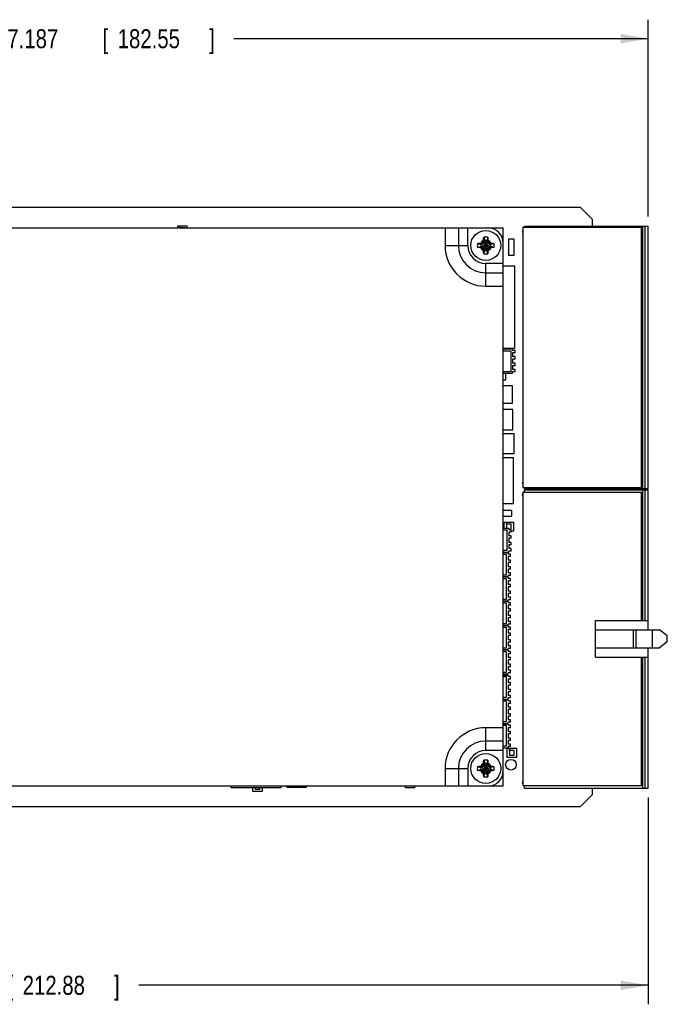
# Model space of a CAD drawing. Header units: inches. Extents: x 0 to 34, y 0 to 22.
# Tile 50 of 52: x 21.8 to 26, y 11.7 to 18.2. Entities that reach past the tile are written whole.
import ezdxf

# ---------------------------------------------------------------- set-up
doc = ezdxf.new("R2010")
doc.units = ezdxf.units.IN
doc.header["$LTSCALE"] = 1.87
doc.header["$MEASUREMENT"] = 0
doc.layers.get('0').update_dxf_attribs({"linetype": 'CONTINUOUS'})
doc.layers.add('COSMETIC', color=7, linetype='CONTINUOUS')
doc.layers.add('DIMENSIONS', color=7, linetype='CONTINUOUS')
doc.styles.get("Standard").update_dxf_attribs({"font": 'txt', "width": 0.8})
doc.dimstyles.new('DIMSTYLE_1', dxfattribs={"dimtxt": 0.125, "dimasz": 0.18, "dimexe": 0.18, "dimexo": 0.0625, "dimgap": 0.09, "dimtad": 0, "dimtih": 1, "dimtoh": 1, "dimdec": 3, "dimzin": 4, "dimdsep": 46, "dimtxsty": 'STANDARD', "dimblk": '_FILLED', "dimblk1": '_FILLED', "dimblk2": '_FILLED', "dimcen": 0.09, "dimadec": 0, "dimazin": 0, "dimtp": 0.001, "dimtm": 0.001, "dimtfac": 1, "dimtdec": 3, "dimtofl": 0, "dimtmove": 0, "dimatfit": 3, "dimldrblk": '_FILLED', "dimfxl": 1, "dimtolj": 1, "dimtzin": 4, "dimarcsym": 0})

# ---------------------------------------------------------------- blocks, each defined once
blk = doc.blocks.new('_FILLED')
at = {"color": 0, "linetype": 'BYBLOCK'}
blk.add_solid([(0, 0), (-1, 0.174), (-1, -0.174)], dxfattribs=at)
blk = doc.blocks.new('*D0')
at = {"layer": 'DIMENSIONS', "color": 2, "linetype": 'CONTINUOUS'}
for p, q in [((18.695, 16.5527), (18.695, 18.2129)), ((25.8819, 16.9187), (25.8819, 18.2129)), ((18.695, 18.0879), (21.6104, 18.0879)), ((25.8819, 18.0879), (23.1604, 18.0879))]:
    blk.add_line(p, q, dxfattribs=at)
at = {"layer": 'DIMENSIONS', "color": 2, "linetype": 'CONTINUOUS', "xscale": 0.18, "yscale": 0.18, "zscale": 0.18, "rotation": 180}
blk.add_blockref('_FILLED', (18.695, 18.0879), dxfattribs=at)
at = {"layer": 'DIMENSIONS', "color": 2, "linetype": 'CONTINUOUS', "xscale": 0.18, "yscale": 0.18, "zscale": 0.18}
blk.add_blockref('_FILLED', (25.8819, 18.0879), dxfattribs=at)
at = {"layer": 'DIMENSIONS', "color": 2, "linetype": 'CONTINUOUS', "width": 0.8}
for s, p in [('7.187', (21.6729, 18.0254)), ('[', (22.2979, 18.0254)), ('182.55', (22.3979, 18.0254)), (']', (22.9979, 18.0254))]:
    blk.add_text(s, height=0.125, dxfattribs=at).set_placement(p)
blk = doc.blocks.new('*D1')
at = {"layer": 'DIMENSIONS', "color": 2, "linetype": 'CONTINUOUS'}
for p, q in [((25.8819, 13.1013), (25.8819, 11.7425)), ((17.5007, 12.9833), (17.5007, 11.7425)), ((17.5007, 11.8675), (20.9863, 11.8675)), ((25.8819, 11.8675), (22.5363, 11.8675))]:
    blk.add_line(p, q, dxfattribs=at)
at = {"layer": 'DIMENSIONS', "color": 2, "linetype": 'CONTINUOUS', "xscale": 0.18, "yscale": 0.18, "zscale": 0.18, "rotation": 180}
blk.add_blockref('_FILLED', (17.5007, 11.8675), dxfattribs=at)
at = {"layer": 'DIMENSIONS', "color": 2, "linetype": 'CONTINUOUS', "xscale": 0.18, "yscale": 0.18, "zscale": 0.18}
blk.add_blockref('_FILLED', (25.8819, 11.8675), dxfattribs=at)
at = {"layer": 'DIMENSIONS', "color": 2, "linetype": 'CONTINUOUS', "width": 0.8}
for s, p in [('8.381', (21.0488, 11.805)), ('[', (21.6738, 11.805)), ('212.88', (21.7738, 11.805)), (']', (22.3738, 11.805))]:
    blk.add_text(s, height=0.125, dxfattribs=at).set_placement(p)

msp = doc.modelspace()

# ---------------------------------------------------------------- linework, layer by layer
at = {"color": 7, "linetype": 'CONTINUOUS'}
for p, q in [((25.4367, 16.9792), (19.1357, 16.9792)), ((25.5157, 16.9002), (25.4367, 16.9792)), ((25.5157, 16.8562), (25.5157, 16.9002)), ((19.6897, 16.8442), (24.9307, 16.8442)), ((24.5482, 16.8442), (24.5482, 16.7292)), ((24.6357, 16.8442), (24.6357, 16.7292)), ((24.6977, 16.7292), (24.6977, 16.8442)), ((24.9307, 13.1772), (24.9307, 16.8442)), ((25.061, 16.8503), (25.8386, 16.8503)), ((25.061, 15.1377), (25.061, 16.8503)), ((25.0689, 16.8562), (25.8819, 16.8562)), ((25.0689, 16.8503), (25.0689, 16.8562)), ((25.8386, 15.1377), (25.8386, 16.8503)), ((25.8465, 15.1318), (25.8465, 16.8562)), ((25.8619, 15.1318), (25.8619, 16.8562)), ((25.8819, 15.1318), (25.8819, 16.8562)), ((24.8088, 16.7594), (24.8003, 16.7446)), ((24.801, 16.7556), (24.8088, 16.7594)), ((24.8021, 16.7831), (24.8088, 16.7622)), ((24.8088, 16.6963), (24.8226, 16.7622)), ((24.8088, 16.7622), (24.8088, 16.7594)), ((24.8226, 16.6963), (24.8088, 16.7622)), ((24.8088, 16.699), (24.8226, 16.7594)), ((24.8226, 16.699), (24.8088, 16.7594)), ((24.8293, 16.7831), (24.8226, 16.7622)), ((24.8226, 16.7594), (24.8226, 16.7622)), ((24.8226, 16.7594), (24.8304, 16.7556)), ((24.8311, 16.7446), (24.8226, 16.7594)), ((25.0024, 16.7709), (24.9644, 16.7709)), ((24.9644, 16.7709), (24.9644, 16.6649)), ((25.0024, 16.6649), (25.0024, 16.7709)), ((24.5482, 16.7292), (24.6977, 16.7292)), ((24.7618, 16.7429), (24.7828, 16.7361)), ((24.7618, 16.7156), (24.7828, 16.7223)), ((24.7828, 16.7223), (24.8487, 16.7361)), ((24.7855, 16.7361), (24.7828, 16.7361)), ((24.7828, 16.7361), (24.8487, 16.7223)), ((24.7828, 16.7223), (24.7855, 16.7223)), ((24.8003, 16.7446), (24.7855, 16.7361)), ((24.7893, 16.7439), (24.7855, 16.7361)), ((24.7855, 16.7223), (24.8459, 16.7361)), ((24.7855, 16.7361), (24.8459, 16.7223)), ((24.7855, 16.7223), (24.8003, 16.7138)), ((24.7893, 16.7145), (24.7855, 16.7223)), ((24.7967, 16.7102), (24.8347, 16.7482)), ((24.7967, 16.7482), (24.8347, 16.7102)), ((24.8003, 16.7138), (24.8088, 16.699)), ((24.8088, 16.699), (24.801, 16.7029)), ((24.8021, 16.6753), (24.8088, 16.6963)), ((24.8088, 16.699), (24.8088, 16.6963)), ((24.8226, 16.699), (24.8311, 16.7138)), ((24.8304, 16.7029), (24.8226, 16.699)), ((24.8226, 16.6963), (24.8226, 16.699)), ((24.8293, 16.6753), (24.8226, 16.6963)), ((24.8459, 16.7361), (24.8311, 16.7446)), ((24.8311, 16.7138), (24.8459, 16.7223)), ((24.8421, 16.7439), (24.8459, 16.7361)), ((24.8459, 16.7223), (24.8421, 16.7145)), ((24.8487, 16.7361), (24.8459, 16.7361)), ((24.8459, 16.7223), (24.8487, 16.7223)), ((24.8696, 16.7429), (24.8487, 16.7361)), ((24.8696, 16.7156), (24.8487, 16.7223)), ((24.9644, 16.6649), (25.0024, 16.6649)), ((24.9307, 16.6112), (24.8157, 16.6112)), ((24.8157, 16.4617), (24.8157, 16.6112)), ((25.0065, 16.5933), (24.9307, 16.5933)), ((25.0065, 16.0533), (25.0065, 16.5933)), ((24.8157, 16.5492), (24.9307, 16.5492)), ((24.8157, 16.4617), (24.9307, 16.4617)), ((24.9307, 16.0533), (25.0065, 16.0533)), ((24.9917, 16.0467), (24.9307, 16.0467)), ((24.9917, 16.0467), (24.9917, 16.0387)), ((24.982, 16.0341), (24.9307, 16.0341)), ((24.982, 15.901), (24.982, 16.0341)), ((25.0077, 16.0387), (24.9917, 16.0387)), ((25.0077, 16.0227), (24.9917, 16.0227)), ((24.9917, 16.0227), (24.9917, 15.9987)), ((25.0077, 15.9987), (24.9917, 15.9987)), ((25.0077, 15.9827), (24.9917, 15.9827)), ((24.9917, 15.9827), (24.9917, 15.9547)), ((25.0077, 16.0227), (25.0077, 16.0387)), ((25.0077, 15.9827), (25.0077, 15.9987)), ((25.0077, 15.9547), (24.9917, 15.9547)), ((25.0077, 15.9387), (24.9917, 15.9387)), ((24.9917, 15.9387), (24.9917, 15.9147)), ((25.0077, 15.9387), (25.0077, 15.9547)), ((24.9307, 15.901), (24.982, 15.901)), ((24.9307, 15.8907), (24.9917, 15.8907)), ((25.0077, 15.9147), (24.9917, 15.9147)), ((25.0077, 15.8987), (24.9917, 15.8987)), ((24.9917, 15.8907), (24.9917, 15.8987)), ((25.0077, 15.8987), (25.0077, 15.9147)), ((24.9918, 15.8069), (24.9307, 15.8069)), ((24.9918, 15.6919), (24.9918, 15.8069)), ((24.9307, 15.6919), (24.9918, 15.6919)), ((24.9927, 15.6522), (24.9307, 15.6522)), ((24.9927, 15.5167), (24.9927, 15.6522)), ((24.9307, 15.5167), (24.9927, 15.5167)), ((25.0017, 15.4917), (24.9307, 15.4917)), ((25.0017, 15.3617), (25.0017, 15.4917)), ((24.9307, 15.3617), (25.0017, 15.3617)), ((24.9977, 15.3342), (24.9307, 15.3342)), ((24.9977, 15.0342), (24.9977, 15.3342)), ((25.061, 15.1377), (25.8386, 15.1377)), ((25.061, 15.1087), (25.8386, 15.1087)), ((25.061, 13.1795), (25.061, 15.1087)), ((25.0689, 15.1318), (25.0689, 15.1377)), ((25.0689, 15.1318), (25.8819, 15.1318)), ((25.0689, 15.1244), (25.8819, 15.1244)), ((25.0689, 15.1087), (25.0689, 15.1244)), ((25.5157, 15.1244), (25.5157, 15.1318)), ((25.8386, 14.2641), (25.8386, 15.1087)), ((25.8465, 14.2641), (25.8465, 15.1244)), ((25.8619, 14.2641), (25.8619, 15.1244)), ((25.8819, 14.2041), (25.8819, 15.1244)), ((24.9307, 15.0342), (24.9977, 15.0342)), ((24.9857, 14.9882), (24.9307, 14.9882)), ((24.9307, 14.9502), (24.9857, 14.9502)), ((24.9857, 14.9502), (24.9857, 14.9882)), ((24.9667, 14.8692), (24.9307, 14.8692)), ((24.957, 14.8589), (24.9307, 14.8589)), ((24.957, 14.7258), (24.957, 14.8589)), ((24.9667, 14.8692), (24.9667, 14.8612)), ((24.9827, 14.8612), (24.9667, 14.8612)), ((24.9827, 14.8452), (24.9667, 14.8452)), ((24.9667, 14.8452), (24.9667, 14.8212)), ((24.9827, 14.8212), (24.9667, 14.8212)), ((24.9827, 14.8452), (24.9827, 14.8612)), ((24.9827, 14.8052), (24.9827, 14.8212)), ((24.9827, 14.8052), (24.9667, 14.8052)), ((24.9667, 14.8052), (24.9667, 14.7772)), ((24.9827, 14.7772), (24.9667, 14.7772)), ((24.9827, 14.7612), (24.9667, 14.7612)), ((24.9667, 14.7612), (24.9667, 14.7372)), ((24.9827, 14.7612), (24.9827, 14.7772)), ((24.9307, 14.7258), (24.957, 14.7258)), ((24.9307, 14.7132), (24.9667, 14.7132)), ((24.9617, 14.7092), (24.9307, 14.7092)), ((24.952, 14.6989), (24.9307, 14.6989)), ((24.952, 14.5658), (24.952, 14.6989)), ((24.9617, 14.7092), (24.9617, 14.7012)), ((24.9777, 14.7012), (24.9617, 14.7012)), ((24.9827, 14.7372), (24.9667, 14.7372)), ((24.9827, 14.7212), (24.9667, 14.7212)), ((24.9667, 14.7132), (24.9667, 14.7212)), ((24.9777, 14.6852), (24.9777, 14.7012)), ((24.9827, 14.7212), (24.9827, 14.7372)), ((24.9777, 14.6852), (24.9617, 14.6852)), ((24.9617, 14.6852), (24.9617, 14.6612)), ((24.9777, 14.6612), (24.9617, 14.6612)), ((24.9777, 14.6452), (24.9617, 14.6452)), ((24.9617, 14.6452), (24.9617, 14.6172)), ((24.9777, 14.6452), (24.9777, 14.6612)), ((24.9307, 14.5658), (24.952, 14.5658)), ((24.9777, 14.6172), (24.9617, 14.6172)), ((24.9777, 14.6012), (24.9617, 14.6012)), ((24.9617, 14.6012), (24.9617, 14.5772)), ((24.9777, 14.5772), (24.9617, 14.5772)), ((24.9777, 14.5612), (24.9617, 14.5612)), ((24.9617, 14.5532), (24.9617, 14.5612)), ((24.9777, 14.6012), (24.9777, 14.6172)), ((24.9777, 14.5612), (24.9777, 14.5772)), ((24.9307, 14.5532), (24.9617, 14.5532)), ((24.9617, 14.5492), (24.9307, 14.5492)), ((24.952, 14.5389), (24.9307, 14.5389)), ((24.952, 14.4058), (24.952, 14.5389)), ((24.9617, 14.5492), (24.9617, 14.5412)), ((24.9777, 14.5412), (24.9617, 14.5412)), ((24.9777, 14.5252), (24.9617, 14.5252)), ((24.9617, 14.5252), (24.9617, 14.5012)), ((24.9777, 14.5012), (24.9617, 14.5012)), ((24.9777, 14.5252), (24.9777, 14.5412)), ((24.9777, 14.4852), (24.9777, 14.5012)), ((24.9777, 14.4852), (24.9617, 14.4852)), ((24.9617, 14.4852), (24.9617, 14.4572)), ((24.9777, 14.4572), (24.9617, 14.4572)), ((24.9777, 14.4412), (24.9617, 14.4412)), ((24.9617, 14.4412), (24.9617, 14.4172)), ((24.9777, 14.4412), (24.9777, 14.4572)), ((24.9307, 14.4058), (24.952, 14.4058)), ((24.9307, 14.3932), (24.9617, 14.3932)), ((24.9617, 14.3892), (24.9307, 14.3892)), ((24.952, 14.3789), (24.9307, 14.3789)), ((24.952, 14.2458), (24.952, 14.3789)), ((24.9777, 14.4172), (24.9617, 14.4172)), ((24.9777, 14.4012), (24.9617, 14.4012)), ((24.9617, 14.3932), (24.9617, 14.4012)), ((24.9617, 14.3892), (24.9617, 14.3812)), ((24.9777, 14.3812), (24.9617, 14.3812)), ((24.9777, 14.3652), (24.9617, 14.3652)), ((24.9617, 14.3652), (24.9617, 14.3412)), ((24.9777, 14.4012), (24.9777, 14.4172)), ((24.9777, 14.3652), (24.9777, 14.3812)), ((24.9777, 14.3412), (24.9617, 14.3412)), ((24.9777, 14.3252), (24.9617, 14.3252)), ((24.9617, 14.3252), (24.9617, 14.2972)), ((24.9777, 14.3252), (24.9777, 14.3412)), ((24.9307, 14.2458), (24.952, 14.2458)), ((24.9777, 14.2972), (24.9617, 14.2972)), ((24.9777, 14.2812), (24.9617, 14.2812)), ((24.9617, 14.2812), (24.9617, 14.2572)), ((24.9777, 14.2572), (24.9617, 14.2572)), ((24.9777, 14.2412), (24.9617, 14.2412)), ((24.9617, 14.2332), (24.9617, 14.2412)), ((24.9777, 14.2812), (24.9777, 14.2972)), ((24.9777, 14.2412), (24.9777, 14.2572)), ((25.5355, 14.2641), (25.8819, 14.2641)), ((25.5355, 14.0241), (25.5355, 14.2641)), ((24.9307, 14.2332), (24.9617, 14.2332)), ((24.9617, 14.2292), (24.9307, 14.2292)), ((24.952, 14.2189), (24.9307, 14.2189)), ((24.952, 14.0858), (24.952, 14.2189)), ((24.9617, 14.2292), (24.9617, 14.2212)), ((24.9777, 14.2212), (24.9617, 14.2212)), ((24.9777, 14.2052), (24.9617, 14.2052)), ((24.9617, 14.2052), (24.9617, 14.1812)), ((24.9777, 14.1812), (24.9617, 14.1812)), ((24.9777, 14.2052), (24.9777, 14.2212)), ((24.9777, 14.1652), (24.9777, 14.1812)), ((25.5355, 14.2041), (25.9567, 14.2041)), ((25.7855, 14.0841), (25.7855, 14.2041)), ((25.8025, 14.0841), (25.8025, 14.2041)), ((25.9109, 14.0841), (25.9109, 14.2041)), ((26.0079, 14.1638), (25.9567, 14.2041)), ((24.9777, 14.1652), (24.9617, 14.1652)), ((24.9617, 14.1652), (24.9617, 14.1372)), ((24.9777, 14.1372), (24.9617, 14.1372)), ((24.9777, 14.1212), (24.9617, 14.1212)), ((24.9617, 14.1212), (24.9617, 14.0972)), ((24.9777, 14.1212), (24.9777, 14.1372)), ((26.0079, 14.1244), (25.9567, 14.0841)), ((26.0079, 14.1244), (26.0079, 14.1638)), ((24.9307, 14.0858), (24.952, 14.0858)), ((24.9307, 14.0732), (24.9617, 14.0732)), ((24.9617, 14.0692), (24.9307, 14.0692)), ((24.952, 14.0589), (24.9307, 14.0589)), ((24.952, 13.9258), (24.952, 14.0589)), ((24.9777, 14.0972), (24.9617, 14.0972)), ((24.9777, 14.0812), (24.9617, 14.0812)), ((24.9617, 14.0732), (24.9617, 14.0812)), ((24.9617, 14.0692), (24.9617, 14.0612)), ((24.9777, 14.0612), (24.9617, 14.0612)), ((24.9777, 14.0452), (24.9617, 14.0452)), ((24.9617, 14.0452), (24.9617, 14.0212)), ((24.9777, 14.0812), (24.9777, 14.0972)), ((24.9777, 14.0452), (24.9777, 14.0612)), ((25.5355, 14.0841), (25.9567, 14.0841)), ((25.8819, 13.1638), (25.8819, 14.0841)), ((24.9777, 14.0212), (24.9617, 14.0212)), ((24.9777, 14.0052), (24.9617, 14.0052)), ((24.9617, 14.0052), (24.9617, 13.9772)), ((24.9777, 13.9772), (24.9617, 13.9772)), ((24.9777, 14.0052), (24.9777, 14.0212)), ((24.9777, 13.9612), (24.9777, 13.9772)), ((25.5355, 14.0241), (25.8819, 14.0241)), ((25.8386, 13.1795), (25.8386, 14.0241)), ((25.8465, 13.1638), (25.8465, 14.0241)), ((25.8619, 13.1638), (25.8619, 14.0241)), ((24.9307, 13.9258), (24.952, 13.9258)), ((24.9307, 13.9132), (24.9617, 13.9132)), ((24.9777, 13.9612), (24.9617, 13.9612)), ((24.9617, 13.9612), (24.9617, 13.9372)), ((24.9777, 13.9372), (24.9617, 13.9372)), ((24.9777, 13.9212), (24.9617, 13.9212)), ((24.9617, 13.9132), (24.9617, 13.9212)), ((24.9777, 13.9212), (24.9777, 13.9372)), ((24.9617, 13.9042), (24.9307, 13.9042)), ((24.952, 13.8939), (24.9307, 13.8939)), ((24.952, 13.7608), (24.952, 13.8939)), ((24.9617, 13.9042), (24.9617, 13.8962)), ((24.9777, 13.8962), (24.9617, 13.8962)), ((24.9777, 13.8802), (24.9617, 13.8802)), ((24.9617, 13.8802), (24.9617, 13.8562)), ((24.9777, 13.8562), (24.9617, 13.8562)), ((24.9777, 13.8802), (24.9777, 13.8962)), ((24.9777, 13.8402), (24.9777, 13.8562)), ((24.9777, 13.8402), (24.9617, 13.8402)), ((24.9617, 13.8402), (24.9617, 13.8122)), ((24.9777, 13.8122), (24.9617, 13.8122)), ((24.9777, 13.7962), (24.9617, 13.7962)), ((24.9617, 13.7962), (24.9617, 13.7722)), ((24.9777, 13.7962), (24.9777, 13.8122)), ((24.9307, 13.7608), (24.952, 13.7608)), ((24.9307, 13.7482), (24.9617, 13.7482)), ((24.9617, 13.7442), (24.9307, 13.7442)), ((24.952, 13.7339), (24.9307, 13.7339)), ((24.952, 13.6008), (24.952, 13.7339)), ((24.9777, 13.7722), (24.9617, 13.7722)), ((24.9777, 13.7562), (24.9617, 13.7562)), ((24.9617, 13.7482), (24.9617, 13.7562)), ((24.9617, 13.7442), (24.9617, 13.7362)), ((24.9777, 13.7362), (24.9617, 13.7362)), ((24.9777, 13.7202), (24.9617, 13.7202)), ((24.9617, 13.7202), (24.9617, 13.6962)), ((24.9777, 13.7562), (24.9777, 13.7722)), ((24.9777, 13.7202), (24.9777, 13.7362)), ((24.9777, 13.6962), (24.9617, 13.6962)), ((24.9777, 13.6802), (24.9617, 13.6802)), ((24.9617, 13.6802), (24.9617, 13.6522)), ((24.9777, 13.6802), (24.9777, 13.6962)), ((24.9307, 13.6008), (24.952, 13.6008)), ((24.9307, 13.5882), (24.9617, 13.5882)), ((24.9777, 13.6522), (24.9617, 13.6522)), ((24.9777, 13.6362), (24.9617, 13.6362)), ((24.9617, 13.6362), (24.9617, 13.6122)), ((24.9777, 13.6122), (24.9617, 13.6122)), ((24.9777, 13.5962), (24.9617, 13.5962)), ((24.9617, 13.5882), (24.9617, 13.5962)), ((24.9777, 13.6362), (24.9777, 13.6522)), ((24.9777, 13.5962), (24.9777, 13.6122)), ((24.9307, 13.5598), (24.8157, 13.5598)), ((24.8157, 13.4102), (24.8157, 13.5598)), ((24.9617, 13.5842), (24.9307, 13.5842)), ((24.952, 13.5739), (24.9307, 13.5739)), ((24.952, 13.4408), (24.952, 13.5739)), ((24.9617, 13.5842), (24.9617, 13.5762)), ((24.9777, 13.5762), (24.9617, 13.5762)), ((24.9777, 13.5602), (24.9617, 13.5602)), ((24.9617, 13.5602), (24.9617, 13.5362)), ((24.9777, 13.5362), (24.9617, 13.5362)), ((24.9777, 13.5602), (24.9777, 13.5762)), ((24.9777, 13.5202), (24.9777, 13.5362)), ((24.9307, 13.4722), (24.8157, 13.4722)), ((24.9777, 13.5202), (24.9617, 13.5202)), ((24.9617, 13.5202), (24.9617, 13.4922)), ((24.9777, 13.4922), (24.9617, 13.4922)), ((24.9777, 13.4762), (24.9617, 13.4762)), ((24.9617, 13.4762), (24.9617, 13.4522)), ((24.9777, 13.4762), (24.9777, 13.4922)), ((24.9307, 13.4102), (24.8157, 13.4102)), ((24.9307, 13.4408), (24.952, 13.4408)), ((24.9307, 13.4282), (24.9617, 13.4282)), ((24.9777, 13.4522), (24.9617, 13.4522)), ((24.9777, 13.4362), (24.9617, 13.4362)), ((24.9617, 13.4282), (24.9617, 13.4362)), ((24.9777, 13.4362), (24.9777, 13.4522)), ((24.8021, 13.3461), (24.8088, 13.3252)), ((24.8293, 13.3461), (24.8226, 13.3252)), ((24.5482, 13.2922), (24.6977, 13.2922)), ((24.5482, 13.2922), (24.5482, 13.1772)), ((24.6357, 13.2922), (24.6357, 13.1772)), ((24.6977, 13.2922), (24.6977, 13.1772)), ((24.7618, 13.3059), (24.7828, 13.2991)), ((24.7618, 13.2786), (24.7828, 13.2853)), ((24.7828, 13.2853), (24.8487, 13.2991)), ((24.7855, 13.2991), (24.7828, 13.2991)), ((24.7828, 13.2991), (24.8487, 13.2853)), ((24.7828, 13.2853), (24.7855, 13.2853)), ((24.8003, 13.3076), (24.7855, 13.2991)), ((24.7893, 13.3069), (24.7855, 13.2991)), ((24.7855, 13.2853), (24.8459, 13.2991)), ((24.7855, 13.2991), (24.8459, 13.2853)), ((24.7855, 13.2853), (24.8003, 13.2768)), ((24.7893, 13.2775), (24.7855, 13.2853)), ((24.7967, 13.3112), (24.8347, 13.2732)), ((24.7967, 13.2732), (24.8347, 13.3112)), ((24.8088, 13.3224), (24.8003, 13.3076)), ((24.8003, 13.2768), (24.8088, 13.262)), ((24.801, 13.3186), (24.8088, 13.3224)), ((24.8088, 13.262), (24.801, 13.2659)), ((24.8226, 13.2593), (24.8088, 13.3252)), ((24.8088, 13.3252), (24.8088, 13.3224)), ((24.8088, 13.2593), (24.8226, 13.3252)), ((24.8226, 13.262), (24.8088, 13.3224)), ((24.8088, 13.262), (24.8226, 13.3224)), ((24.8226, 13.3224), (24.8226, 13.3252)), ((24.8226, 13.3224), (24.8304, 13.3186)), ((24.8311, 13.3076), (24.8226, 13.3224)), ((24.8226, 13.262), (24.8311, 13.2768)), ((24.8304, 13.2659), (24.8226, 13.262)), ((24.8459, 13.2991), (24.8311, 13.3076)), ((24.8311, 13.2768), (24.8459, 13.2853)), ((24.8421, 13.3069), (24.8459, 13.2991)), ((24.8459, 13.2853), (24.8421, 13.2775)), ((24.8487, 13.2991), (24.8459, 13.2991)), ((24.8459, 13.2853), (24.8487, 13.2853)), ((24.8696, 13.3059), (24.8487, 13.2991)), ((24.8696, 13.2786), (24.8487, 13.2853)), ((24.8021, 13.2383), (24.8088, 13.2593)), ((24.8088, 13.262), (24.8088, 13.2593)), ((24.8226, 13.2593), (24.8226, 13.262)), ((24.8293, 13.2383), (24.8226, 13.2593)), ((19.6897, 13.1772), (24.9307, 13.1772)), ((23.1409, 13.1772), (23.1409, 13.1671)), ((23.1409, 13.1671), (23.4709, 13.1671)), ((23.4709, 13.1671), (23.4709, 13.1772)), ((23.5079, 13.1772), (23.5079, 13.1704)), ((23.5079, 13.1704), (23.6379, 13.1704)), ((23.6379, 13.1704), (23.6379, 13.1772)), ((25.061, 13.1795), (25.8386, 13.1795)), ((25.0689, 13.1638), (25.0689, 13.1795)), ((25.0689, 13.1638), (25.8819, 13.1638)), ((25.5157, 13.1212), (25.5157, 13.1638)), ((25.5157, 13.1212), (25.4367, 13.0422)), ((19.3017, 13.0422), (25.4367, 13.0422))]:
    msp.add_line(p, q, dxfattribs=at)
for centre, radius in [((24.8157, 16.7292), 0.0984), ((24.8157, 13.2922), 0.0984), ((24.9811, 13.3169), 0.035)]:
    msp.add_circle(centre, radius, dxfattribs=at)
for centre, radius, start, end in [((24.8307, 16.7442), 0.1, 0, 90), ((25.063, 16.8208), 0.00787, 104.47751, 255.52249), ((24.8157, 16.7292), 0.0365, 113.44647, 156.55353), ((24.8157, 16.7292), 0.0556, 75.81313, 104.18687), ((24.8157, 16.7292), 0.0337, 78.18933, 101.81067), ((24.8157, 16.7292), 0.0365, 23.44647, 66.55353), ((24.8157, 16.7292), 0.2676, 180, 270), ((24.8157, 16.7292), 0.18, 180, 270), ((24.8157, 16.7292), 0.118, 180, 270), ((24.8157, 16.7292), 0.0556, 165.81313, 194.18687), ((24.8157, 16.7292), 0.0337, 168.18933, 191.81067), ((24.8157, 16.7292), 0.0365, 203.44647, 246.55353), ((24.8157, 16.7292), 0.0337, 258.18933, 281.81067), ((24.8157, 16.7292), 0.0365, 293.44647, 336.55353), ((24.8157, 16.7292), 0.0337, 348.18933, 11.81067), ((24.8157, 16.7292), 0.0556, 345.81313, 14.18687), ((24.8157, 16.7292), 0.0556, 255.81313, 284.18687), ((25.063, 15.1672), 0.00787, 104.47751, 255.52249), ((25.063, 15.089), 0.00787, 104.47751, 255.52249), ((24.8157, 13.2922), 0.2676, 90, 180), ((24.8157, 13.2922), 0.18, 90, 180), ((24.8157, 13.2922), 0.118, 90, 180), ((24.8157, 13.2922), 0.0556, 75.81313, 104.18687), ((24.8157, 13.2922), 0.0556, 165.81313, 194.18687), ((24.8157, 13.2922), 0.0337, 168.18933, 191.81067), ((24.8157, 13.2922), 0.0365, 113.44647, 156.55353), ((24.8157, 13.2922), 0.0365, 203.44647, 246.55353), ((24.8157, 13.2922), 0.0337, 78.18933, 101.81067), ((24.8157, 13.2922), 0.0365, 23.44647, 66.55353), ((24.8157, 13.2922), 0.0365, 293.44647, 336.55353), ((24.8307, 13.2772), 0.1, 270, 360), ((24.8157, 13.2922), 0.0337, 348.18933, 11.81067), ((24.8157, 13.2922), 0.0556, 345.81313, 14.18687), ((24.8157, 13.2922), 0.0556, 255.81313, 284.18687), ((24.8157, 13.2922), 0.0337, 258.18933, 281.81067), ((25.063, 13.1992), 0.00787, 104.47751, 255.52249)]:
    msp.add_arc(centre, radius, start, end, dxfattribs=at)
for points, knots in [([(24.801, 16.7556), (24.801, 16.7563), (24.801, 16.7578), (24.8011, 16.7602), (24.8011, 16.7619), (24.8012, 16.7628)], [0, 0, 0, 0, 0.304476, 0.636203, 1, 1, 1, 1]), ([(24.8012, 16.7628), (24.8012, 16.7639), (24.8013, 16.7662), (24.8014, 16.7699), (24.8016, 16.774), (24.8018, 16.7784), (24.802, 16.7815), (24.8021, 16.7831)], [0, 0, 0, 0, 0.164165, 0.344085, 0.543582, 0.764145, 1, 1, 1, 1]), ([(24.8293, 16.7831), (24.8294, 16.7816), (24.8296, 16.7785), (24.8298, 16.7741), (24.83, 16.77), (24.8302, 16.7662), (24.8302, 16.7639), (24.8303, 16.7628)], [0, 0, 0, 0, 0.230581, 0.451477, 0.653011, 0.834737, 1, 1, 1, 1]), ([(24.8303, 16.7628), (24.8303, 16.7619), (24.8303, 16.7602), (24.8304, 16.7578), (24.8304, 16.7563), (24.8304, 16.7556)], [0, 0, 0, 0, 0.363242, 0.695391, 1, 1, 1, 1]), ([(24.7618, 16.7429), (24.7634, 16.743), (24.7664, 16.7431), (24.7709, 16.7434), (24.775, 16.7435), (24.7787, 16.7437), (24.7811, 16.7437), (24.7822, 16.7438)], [0, 0, 0, 0, 0.230581, 0.451478, 0.653011, 0.834737, 1, 1, 1, 1]), ([(24.7822, 16.7147), (24.7811, 16.7147), (24.7787, 16.7148), (24.775, 16.7149), (24.7709, 16.7151), (24.7665, 16.7153), (24.7634, 16.7155), (24.7618, 16.7156)], [0, 0, 0, 0, 0.164165, 0.344085, 0.543583, 0.764145, 1, 1, 1, 1]), ([(24.7822, 16.7438), (24.783, 16.7438), (24.7847, 16.7438), (24.7871, 16.7439), (24.7886, 16.7439), (24.7893, 16.7439)], [0, 0, 0, 0, 0.363282, 0.695398, 1, 1, 1, 1]), ([(24.7893, 16.7145), (24.7886, 16.7145), (24.7871, 16.7146), (24.7847, 16.7146), (24.783, 16.7147), (24.7822, 16.7147)], [0, 0, 0, 0, 0.304476, 0.636203, 1, 1, 1, 1]), ([(24.7893, 16.7439), (24.79, 16.7443), (24.7912, 16.745), (24.793, 16.7461), (24.7949, 16.7472), (24.7961, 16.7479), (24.7967, 16.7482)], [0, 0, 0, 0, 0.25105, 0.502031, 0.751928, 1, 1, 1, 1]), ([(24.7967, 16.7102), (24.7961, 16.7106), (24.7949, 16.7113), (24.793, 16.7124), (24.7912, 16.7134), (24.79, 16.7141), (24.7893, 16.7145)], [0, 0, 0, 0, 0.249089, 0.499407, 0.750091, 1, 1, 1, 1]), ([(24.7967, 16.7482), (24.7971, 16.7489), (24.7978, 16.7501), (24.7988, 16.7519), (24.7999, 16.7538), (24.8006, 16.755), (24.801, 16.7556)], [0, 0, 0, 0, 0.249088, 0.499406, 0.75009, 1, 1, 1, 1]), ([(24.801, 16.7029), (24.8006, 16.7035), (24.7999, 16.7047), (24.7988, 16.7065), (24.7978, 16.7084), (24.797, 16.7096), (24.7967, 16.7102)], [0, 0, 0, 0, 0.250891, 0.501855, 0.751823, 1, 1, 1, 1]), ([(24.8012, 16.6957), (24.8011, 16.6966), (24.8011, 16.6982), (24.801, 16.7006), (24.801, 16.7021), (24.801, 16.7029)], [0, 0, 0, 0, 0.363242, 0.695392, 1, 1, 1, 1]), ([(24.8021, 16.6753), (24.802, 16.6769), (24.8018, 16.6799), (24.8016, 16.6844), (24.8014, 16.6885), (24.8013, 16.6922), (24.8012, 16.6946), (24.8012, 16.6957)], [0, 0, 0, 0, 0.230581, 0.451477, 0.653011, 0.834737, 1, 1, 1, 1]), ([(24.8303, 16.6957), (24.8302, 16.6946), (24.8302, 16.6922), (24.83, 16.6885), (24.8298, 16.6845), (24.8296, 16.68), (24.8294, 16.6769), (24.8293, 16.6753)], [0, 0, 0, 0, 0.164165, 0.344085, 0.543582, 0.764145, 1, 1, 1, 1]), ([(24.8304, 16.7029), (24.8304, 16.7021), (24.8304, 16.7006), (24.8303, 16.6982), (24.8303, 16.6966), (24.8303, 16.6957)], [0, 0, 0, 0, 0.304476, 0.636203, 1, 1, 1, 1]), ([(24.8304, 16.7556), (24.8308, 16.755), (24.8315, 16.7537), (24.8326, 16.7519), (24.8337, 16.7501), (24.8344, 16.7488), (24.8347, 16.7482)], [0, 0, 0, 0, 0.251029, 0.502008, 0.751914, 1, 1, 1, 1]), ([(24.8347, 16.7102), (24.8344, 16.7096), (24.8337, 16.7084), (24.8326, 16.7065), (24.8315, 16.7047), (24.8308, 16.7035), (24.8304, 16.7029)], [0, 0, 0, 0, 0.249176, 0.499554, 0.750223, 1, 1, 1, 1]), ([(24.8347, 16.7482), (24.8353, 16.7479), (24.8366, 16.7472), (24.8384, 16.7461), (24.8402, 16.745), (24.8415, 16.7443), (24.8421, 16.7439)], [0, 0, 0, 0, 0.249176, 0.499553, 0.750223, 1, 1, 1, 1]), ([(24.8421, 16.7145), (24.8415, 16.7141), (24.8402, 16.7134), (24.8384, 16.7123), (24.8366, 16.7113), (24.8353, 16.7106), (24.8347, 16.7102)], [0, 0, 0, 0, 0.251028, 0.502007, 0.751913, 1, 1, 1, 1]), ([(24.8421, 16.7439), (24.8428, 16.7439), (24.8443, 16.7439), (24.8467, 16.7438), (24.8484, 16.7438), (24.8492, 16.7438)], [0, 0, 0, 0, 0.304476, 0.636203, 1, 1, 1, 1]), ([(24.8492, 16.7147), (24.8484, 16.7147), (24.8467, 16.7146), (24.8443, 16.7146), (24.8428, 16.7145), (24.8421, 16.7145)], [0, 0, 0, 0, 0.363242, 0.695391, 1, 1, 1, 1]), ([(24.8492, 16.7438), (24.8504, 16.7437), (24.8527, 16.7437), (24.8564, 16.7435), (24.8605, 16.7434), (24.8649, 16.7431), (24.868, 16.743), (24.8696, 16.7429)], [0, 0, 0, 0, 0.164165, 0.344085, 0.543583, 0.764145, 1, 1, 1, 1]), ([(24.8696, 16.7156), (24.8681, 16.7155), (24.865, 16.7153), (24.8606, 16.7151), (24.8565, 16.7149), (24.8527, 16.7148), (24.8504, 16.7147), (24.8492, 16.7147)], [0, 0, 0, 0, 0.230581, 0.451477, 0.653011, 0.834737, 1, 1, 1, 1]), ([(24.8012, 13.3258), (24.8012, 13.3269), (24.8013, 13.3292), (24.8014, 13.3329), (24.8016, 13.337), (24.8018, 13.3414), (24.802, 13.3445), (24.8021, 13.3461)], [0, 0, 0, 0, 0.164165, 0.344085, 0.543582, 0.764145, 1, 1, 1, 1]), ([(24.8293, 13.3461), (24.8294, 13.3446), (24.8296, 13.3415), (24.8298, 13.3371), (24.83, 13.333), (24.8302, 13.3292), (24.8302, 13.3269), (24.8303, 13.3258)], [0, 0, 0, 0, 0.230581, 0.451477, 0.653011, 0.834737, 1, 1, 1, 1]), ([(24.7618, 13.3059), (24.7634, 13.306), (24.7664, 13.3061), (24.7709, 13.3064), (24.775, 13.3065), (24.7787, 13.3067), (24.7811, 13.3067), (24.7822, 13.3068)], [0, 0, 0, 0, 0.230581, 0.451478, 0.653011, 0.834737, 1, 1, 1, 1]), ([(24.7822, 13.2777), (24.7811, 13.2777), (24.7787, 13.2778), (24.775, 13.2779), (24.7709, 13.2781), (24.7665, 13.2783), (24.7634, 13.2785), (24.7618, 13.2786)], [0, 0, 0, 0, 0.164165, 0.344085, 0.543583, 0.764145, 1, 1, 1, 1]), ([(24.7822, 13.3068), (24.783, 13.3068), (24.7847, 13.3068), (24.7871, 13.3069), (24.7886, 13.3069), (24.7893, 13.3069)], [0, 0, 0, 0, 0.363282, 0.695398, 1, 1, 1, 1]), ([(24.7893, 13.2775), (24.7886, 13.2775), (24.7871, 13.2776), (24.7847, 13.2776), (24.783, 13.2777), (24.7822, 13.2777)], [0, 0, 0, 0, 0.304476, 0.636203, 1, 1, 1, 1]), ([(24.7893, 13.3069), (24.79, 13.3073), (24.7912, 13.308), (24.793, 13.3091), (24.7949, 13.3102), (24.7961, 13.3109), (24.7967, 13.3112)], [0, 0, 0, 0, 0.25105, 0.502031, 0.751928, 1, 1, 1, 1]), ([(24.7967, 13.2732), (24.7961, 13.2736), (24.7949, 13.2743), (24.793, 13.2754), (24.7912, 13.2764), (24.79, 13.2771), (24.7893, 13.2775)], [0, 0, 0, 0, 0.249089, 0.499407, 0.750091, 1, 1, 1, 1]), ([(24.7967, 13.3112), (24.7971, 13.3119), (24.7978, 13.3131), (24.7988, 13.3149), (24.7999, 13.3168), (24.8006, 13.318), (24.801, 13.3186)], [0, 0, 0, 0, 0.249088, 0.499406, 0.75009, 1, 1, 1, 1]), ([(24.801, 13.2659), (24.8006, 13.2665), (24.7999, 13.2677), (24.7988, 13.2695), (24.7978, 13.2714), (24.797, 13.2726), (24.7967, 13.2732)], [0, 0, 0, 0, 0.250891, 0.501855, 0.751823, 1, 1, 1, 1]), ([(24.801, 13.3186), (24.801, 13.3193), (24.801, 13.3208), (24.8011, 13.3232), (24.8011, 13.3249), (24.8012, 13.3258)], [0, 0, 0, 0, 0.304476, 0.636203, 1, 1, 1, 1]), ([(24.8012, 13.2587), (24.8011, 13.2596), (24.8011, 13.2612), (24.801, 13.2636), (24.801, 13.2651), (24.801, 13.2659)], [0, 0, 0, 0, 0.363242, 0.695392, 1, 1, 1, 1]), ([(24.8303, 13.3258), (24.8303, 13.3249), (24.8303, 13.3232), (24.8304, 13.3208), (24.8304, 13.3193), (24.8304, 13.3186)], [0, 0, 0, 0, 0.363242, 0.695391, 1, 1, 1, 1]), ([(24.8304, 13.2659), (24.8304, 13.2651), (24.8304, 13.2636), (24.8303, 13.2612), (24.8303, 13.2596), (24.8303, 13.2587)], [0, 0, 0, 0, 0.304476, 0.636203, 1, 1, 1, 1]), ([(24.8304, 13.3186), (24.8308, 13.318), (24.8315, 13.3167), (24.8326, 13.3149), (24.8337, 13.3131), (24.8344, 13.3118), (24.8347, 13.3112)], [0, 0, 0, 0, 0.251029, 0.502008, 0.751914, 1, 1, 1, 1]), ([(24.8347, 13.2732), (24.8344, 13.2726), (24.8337, 13.2714), (24.8326, 13.2695), (24.8315, 13.2677), (24.8308, 13.2665), (24.8304, 13.2659)], [0, 0, 0, 0, 0.249176, 0.499554, 0.750223, 1, 1, 1, 1]), ([(24.8347, 13.3112), (24.8353, 13.3109), (24.8366, 13.3102), (24.8384, 13.3091), (24.8402, 13.308), (24.8415, 13.3073), (24.8421, 13.3069)], [0, 0, 0, 0, 0.249176, 0.499553, 0.750223, 1, 1, 1, 1]), ([(24.8421, 13.2775), (24.8415, 13.2771), (24.8402, 13.2764), (24.8384, 13.2753), (24.8366, 13.2743), (24.8353, 13.2736), (24.8347, 13.2732)], [0, 0, 0, 0, 0.251028, 0.502007, 0.751913, 1, 1, 1, 1]), ([(24.8421, 13.3069), (24.8428, 13.3069), (24.8443, 13.3069), (24.8467, 13.3068), (24.8484, 13.3068), (24.8492, 13.3068)], [0, 0, 0, 0, 0.304476, 0.636203, 1, 1, 1, 1]), ([(24.8492, 13.2777), (24.8484, 13.2777), (24.8467, 13.2776), (24.8443, 13.2776), (24.8428, 13.2775), (24.8421, 13.2775)], [0, 0, 0, 0, 0.363242, 0.695391, 1, 1, 1, 1]), ([(24.8492, 13.3068), (24.8504, 13.3067), (24.8527, 13.3067), (24.8564, 13.3065), (24.8605, 13.3064), (24.8649, 13.3061), (24.868, 13.306), (24.8696, 13.3059)], [0, 0, 0, 0, 0.164165, 0.344085, 0.543583, 0.764145, 1, 1, 1, 1]), ([(24.8696, 13.2786), (24.8681, 13.2785), (24.865, 13.2783), (24.8606, 13.2781), (24.8565, 13.2779), (24.8527, 13.2778), (24.8504, 13.2777), (24.8492, 13.2777)], [0, 0, 0, 0, 0.230581, 0.451477, 0.653011, 0.834737, 1, 1, 1, 1]), ([(24.8021, 13.2383), (24.802, 13.2399), (24.8018, 13.2429), (24.8016, 13.2474), (24.8014, 13.2515), (24.8013, 13.2552), (24.8012, 13.2576), (24.8012, 13.2587)], [0, 0, 0, 0, 0.230581, 0.451477, 0.653011, 0.834737, 1, 1, 1, 1]), ([(24.8303, 13.2587), (24.8302, 13.2576), (24.8302, 13.2552), (24.83, 13.2515), (24.8298, 13.2475), (24.8296, 13.243), (24.8294, 13.2399), (24.8293, 13.2383)], [0, 0, 0, 0, 0.164165, 0.344085, 0.543582, 0.764145, 1, 1, 1, 1])]:
    msp.add_open_spline(points, degree=3, knots=knots, dxfattribs=at)
at = {"layer": 'COSMETIC', "color": 4, "linetype": 'CONTINUOUS'}
for p, q in [((22.7931, 16.8442), (22.7931, 16.859)), ((22.7931, 16.859), (22.8071, 16.859)), ((22.8071, 16.859), (22.8071, 16.8442)), ((22.8081, 16.845), (22.8081, 16.859)), ((22.8081, 16.859), (22.8531, 16.859)), ((22.8391, 16.845), (22.8081, 16.845)), ((22.8531, 16.859), (22.8531, 16.8442)), ((24.9451, 15.8907), (24.9451, 15.8436)), ((24.9451, 15.8436), (24.9307, 15.8436)), ((24.9367, 14.9107), (24.9507, 14.9107)), ((24.9367, 14.8692), (24.9367, 14.9107)), ((24.9507, 14.9107), (24.9507, 14.8692)), ((24.9517, 14.9107), (24.9967, 14.9107)), ((24.9517, 14.8967), (24.9517, 14.9107)), ((24.9827, 14.8967), (24.9517, 14.8967)), ((24.9827, 14.8647), (24.9827, 14.8967)), ((24.9967, 14.9107), (24.9967, 14.8507)), ((24.9667, 14.8647), (24.9827, 14.8647)), ((24.9967, 14.8507), (24.9827, 14.8507)), ((24.9566, 13.4248), (24.9706, 13.4248)), ((24.9566, 13.3648), (24.9566, 13.4248)), ((24.9706, 13.4248), (24.9706, 13.3788)), ((24.9716, 13.4248), (25.0166, 13.4248)), ((24.9716, 13.4108), (24.9716, 13.4248)), ((25.0026, 13.4108), (24.9716, 13.4108)), ((25.0026, 13.3788), (25.0026, 13.4108)), ((25.0166, 13.4248), (25.0166, 13.3648)), ((25.0166, 13.3648), (24.9566, 13.3648)), ((24.9706, 13.3788), (25.0026, 13.3788)), ((23.2861, 13.1419), (23.2861, 13.1671)), ((23.3461, 13.1419), (23.2861, 13.1419)), ((23.3001, 13.1671), (23.3001, 13.1559)), ((23.3001, 13.1559), (23.3321, 13.1559)), ((23.3321, 13.1559), (23.3321, 13.1671)), ((23.3461, 13.1671), (23.3461, 13.1419)), ((24.2877, 13.1652), (24.2877, 13.1772)), ((24.3477, 13.1652), (24.2877, 13.1652)), ((24.3477, 13.1772), (24.3477, 13.1652))]:
    msp.add_line(p, q, dxfattribs=at)

# ---------------------------------------------------------------- dimensions: what is measured, and where the dimension line sits
at = {"layer": 'DIMENSIONS', "color": 2, "linetype": 'CONTINUOUS'}
for base, p1, p2, picture, middle in [((25.8819, 18.0879), (18.695, 16.5527), (25.8819, 16.9187), '*D0', (22.3854, 18.0879)), ((25.8819, 11.8675), (17.5007, 12.9833), (25.8819, 13.1013), '*D1', (21.7613, 11.8675))]:
    dim = msp.add_linear_dim(base=base, p1=p1, p2=p2, dimstyle='DIMSTYLE_1', dxfattribs=at)
    dim.commit()
    dim.dimension.update_dxf_attribs({"geometry": picture, "text_midpoint": middle, "dimtype": 160})

doc.saveas('drawing.dxf')
